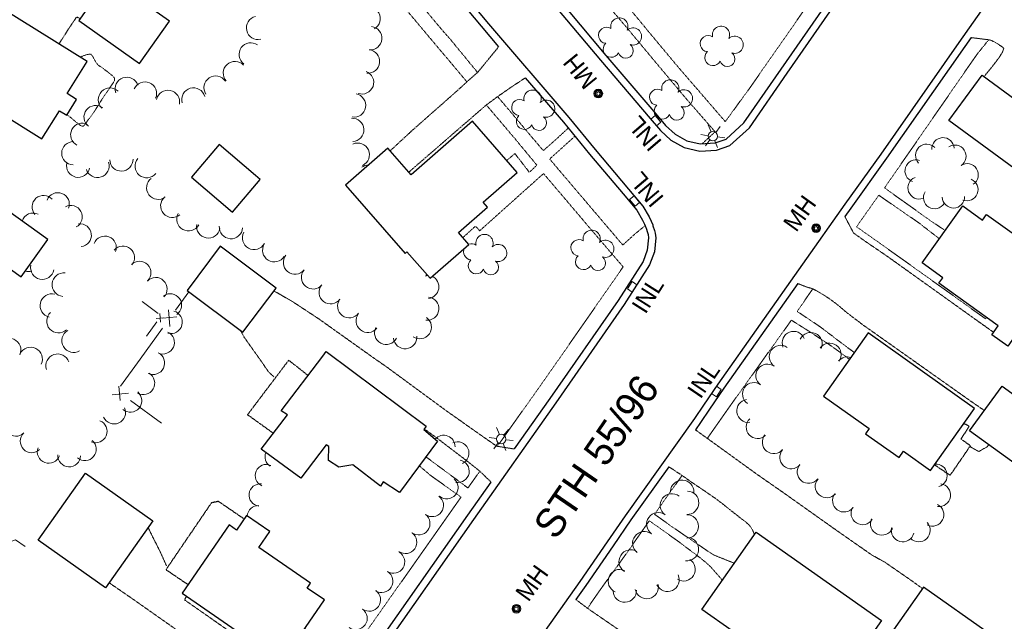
# Model space of a CAD drawing. Extents: x 863487 to 870045, y 569252 to 575761.
# Tile 21 of 66: x 865184 to 865524, y 571800 to 572008. Entities that reach past the tile are written whole.
import ezdxf
from ezdxf.enums import TextEntityAlignment as Align

# ---------------------------------------------------------------- set-up
doc = ezdxf.new("R2010")
doc.units = 0
doc.header["$LTSCALE"] = 0.005
doc.header["$MEASUREMENT"] = 0
doc.linetypes.add('DGN Style 3', pattern=[37.5, 25, -12.5])
doc.linetypes.add('DGN Style 5', pattern=[20, 10, -10])
for name, color, linetype, lineweight in [('E_DRN_Grate', 5, 'Continuous', 15), ('E_DWY', 2, 'DGN Style 3', 15), ('E_LAND_Vegetation', 3, 'Continuous', 15), ('E_MISCPROP', 30, 'Continuous', 15), ('E_MISCPROP_HvyDash', 241, 'DGN Style 3', 25), ('E_MISCPROP_HvyLine', 241, 'Continuous', 25), ('E_MISCPROP_Railing', 30, 'Continuous', 15), ('E_PATH_Sidewalk', 2, 'DGN Style 5', 15), ('E_RDWY', 21, 'Continuous', 25), ('E_RDWY_Name', 21, 'Continuous', 15)]:
    doc.layers.add(name, color=color, linetype=linetype, lineweight=lineweight)
doc.styles.add('Style-IGR_FONT_0', font='IGR_FONT_0.shx')
doc.styles.add('Style-IGR_FONT_1', font='IGR_FONT_1.shx')

# ---------------------------------------------------------------- blocks, each defined once
blk = doc.blocks.new('INLT')
at = {"layer": 'E_MISCPROP_Railing', "color": 40, "linetype": 'Continuous', "lineweight": 0, "flags": 128}
blk.add_lwpolyline([(3, -2), (3, 0), (0, 0), (0, -2), (3, -2)], dxfattribs=at)
blk = doc.blocks.new('INL_4')
at = {"layer": 'E_MISCPROP_Railing', "color": 40, "linetype": 'Continuous', "lineweight": 0, "style": 'Style-IGR_FONT_0'}
blk.add_text('INL', height=6, rotation=0.0002, dxfattribs=at).set_placement((-5.74, -3.01))
blk = doc.blocks.new('INL_5')
at = {"layer": 'E_MISCPROP_Railing', "color": 40, "linetype": 'Continuous', "lineweight": 0, "style": 'Style-IGR_FONT_0'}
blk.add_text('INL', height=6, rotation=359.9999, dxfattribs=at).set_placement((-5.74, -3.01))
blk = doc.blocks.new('INL_6')
at = {"layer": 'E_MISCPROP_Railing', "color": 40, "linetype": 'Continuous', "lineweight": 0, "style": 'Style-IGR_FONT_0'}
blk.add_text('INL', height=6, rotation=359.9999, dxfattribs=at).set_placement((-5.74, -3.01))
blk = doc.blocks.new('INL_7')
at = {"layer": 'E_MISCPROP_Railing', "color": 40, "linetype": 'Continuous', "lineweight": 0, "style": 'Style-IGR_FONT_0'}
blk.add_text('INL', height=6, rotation=0.0001, dxfattribs=at).set_placement((-5.74, -3.01))
blk = doc.blocks.new('MHO')
at = {"layer": 'E_DRN_Grate', "color": 20, "linetype": 'Continuous', "lineweight": 0}
for centre, radius in [((0.06, 0.01), 1.5), ((0.07, 0.01), 1.22), ((0.06, 0), 0.968), ((0.03, -0.01), 0.605)]:
    blk.add_circle(centre, radius, dxfattribs=at)
blk = doc.blocks.new('MHO_1')
at = {"layer": 'E_DRN_Grate', "color": 20, "linetype": 'Continuous', "lineweight": 0}
for centre, radius in [((0.06, 0.01), 1.5), ((0.07, 0.01), 1.22), ((0.06, 0), 0.968), ((0.03, -0.01), 0.605)]:
    blk.add_circle(centre, radius, dxfattribs=at)
blk = doc.blocks.new('MHT')
at = {"layer": 'E_DRN_Grate', "color": 20, "linetype": 'Continuous', "lineweight": 0, "style": 'Style-IGR_FONT_0'}
blk.add_text('MH', height=6, rotation=0.0001, dxfattribs=at).set_placement((-0.08, -3.13), align=Align.CENTER)
blk = doc.blocks.new('LTP')
at = {"layer": 'E_MISCPROP', "color": 20, "linetype": 'Continuous', "lineweight": 0}
for p, q in [((-0.8, 1.43), (-2, 3.73)), ((0.9, 1.42), (2.27, 3.65)), ((-1.64, 0.07), (-4.24, 0.14)), ((-0.88, -1.42), (-2.24, -3.61)), ((0.76, -1.47), (2, -3.65)), ((1.64, -0.02), (4.16, -0.09))]:
    blk.add_line(p, q, dxfattribs=at)
blk.add_circle((0, 0), 1.64, dxfattribs=at)
blk = doc.blocks.new('TREE')
at = {"layer": 'E_LAND_Vegetation', "color": 93, "linetype": 'Continuous', "lineweight": 0}
for centre, radius, start, end in [((-1.47, 4.28), 2.78, 1.3946, 209.1676), ((3.57, 2.42), 2.97, 278.4237, 139.6576), ((-4.47, 0.2), 2.78, 78.0716, 279.0827), ((-2.01, -4.2), 2.61, 140.7798, 358.7124), ((3.46, -3.43), 2.97, 196.0746, 79.0478)]:
    blk.add_arc(centre, radius, start, end, dxfattribs=at)

msp = doc.modelspace()

# ---------------------------------------------------------------- linework, layer by layer
at = {"layer": 'E_DWY', "color": 51, "linetype": 'DGN Style 3', "flags": 128}
for points in [[(865205.13, 572008.11), (865203.99, 572008.68), (865201.51, 572005.05), (865197.88, 571999.34)], [(865512.59, 572001.54), (865518.46, 572000.81), (865519.41, 572000.63), (865520.66, 572000.04), (865522.02, 571999.22), (865523.29, 571998.35), (865523.87, 571997.77), (865523.33, 571996.4), (865522.59, 571995.19), (865521.83, 571994.12), (865521.4, 571993.53), (865520.81, 571992.77), (865520.08, 571991.83), (865518.93, 571990.39), (865517.45, 571988.56), (865517.08, 571988.1)], [(865349.58, 571998.4), (865342.48, 571989.7), (865338.44, 571986.11), (865335.28, 571983.21), (865319.98, 571969.72), (865312.19, 571962.51)], [(865358.78, 571987.66), (865353.83, 571984.39), (865349.26, 571981.21), (865345.35, 571978.33), (865318.61, 571955.15)], [(865469.03, 571939.79), (865472.03, 571934.12), (865476.36, 571931.05), (865483.68, 571926.07), (865505.17, 571910.7), (865513.95, 571904.41), (865520.31, 571899.89)], [(865452.76, 571916.71), (865455.89, 571915.47), (865457.53, 571915.02), (865458.41, 571914.67), (865460.16, 571913.65), (865462.1, 571912.52), (865464.33, 571911.01), (865466.95, 571909.01), (865469.38, 571906.92), (865471.13, 571905.58), (865472.82, 571904.27), (865473.85, 571903.53), (865475.27, 571902.4), (865476.54, 571901.53), (865512.55, 571876.05), (865517.14, 571872.89)], [(865354.96, 571859.62), (865348.91, 571860.57), (865342.76, 571864.86), (865331.57, 571872.76), (865321.13, 571880.43), (865311.05, 571887.84), (865306.44, 571891.04), (865287.4, 571904.59), (865278.46, 571910.46), (865274.5, 571912.75), (865272.04, 571914.12)], [(865260.54, 571900.49), (865261.82, 571898.11), (865267.78, 571889.73), (865270.18, 571886.21), (865272.03, 571884.54)], [(865346.93, 571848.22), (865343.01, 571852.02), (865338.28, 571855.76), (865328.87, 571862.93), (865323.91, 571866.57)], [(865417.45, 571866.24), (865421.68, 571863.19), (865428.06, 571858.59), (865438.37, 571851.12), (865447.88, 571844.5), (865465.87, 571831.74), (865478.39, 571823), (865482.76, 571820.6), (865489.59, 571815.89), (865492.01, 571814.22), (865495.84, 571811.43)], [(865408.33, 571853.48), (865413.29, 571850.19), (865415.25, 571848.79), (865417.52, 571847.22), (865420.22, 571845.42), (865422.36, 571843.95), (865424.77, 571842.27), (865427.19, 571840.43), (865429.61, 571838.45), (865432.07, 571836.56), (865433.86, 571835.13), (865434.46, 571834.75), (865435.89, 571833.49), (865436.62, 571832.58), (865437.27, 571831.48), (865437.86, 571830.01)], [(865235, 571819.26), (865232.91, 571823.96), (865229.81, 571830.08), (865228.64, 571832.5)], [(865286.48, 571762.41), (865282.9, 571765.86), (865270.74, 571774.68), (865241.06, 571795.41), (865223.52, 571807.74), (865216.65, 571812.46), (865215.16, 571813.5)], [(865293.66, 571772.54), (865288.81, 571774.84), (865282.6, 571778.65), (865276.29, 571782.94), (865272.71, 571785.52), (865241.21, 571807.56), (865241.9, 571808.8)], [(865376.25, 571807.66), (865380.41, 571804.53), (865389.49, 571798.29), (865399.96, 571790.86), (865411.77, 571782.56), (865423.36, 571774.47), (865431.13, 571768.65)]]:
    msp.add_lwpolyline(points, dxfattribs=at)
at = {"layer": 'E_LAND_Vegetation', "color": 93, "linetype": 'Continuous'}
for centre, radius, start, end in [((865304.73, 572008.07), 4.03, 299.3733, 119.358), ((865266.57, 572004.89), 4.03, 102.9178, 282.9025), ((865305.28, 572001.33), 4.03, 264.5228, 84.5075), ((865264.05, 571995.74), 4.03, 54.3946, 234.3793), ((865304.51, 571993.31), 4.03, 264.5228, 84.5075), ((865258.59, 571989.3), 4.03, 42.3461, 222.3308), ((865221.28, 571983.83), 4.03, 19.1395, 199.1242), ((865251.91, 571984.27), 4.03, 33.1497, 213.1344), ((865302.44, 571986.09), 4.03, 250.1217, 70.1064), ((865215.49, 571980.13), 4.03, 45.6368, 225.6215), ((865227.54, 571982.24), 4.03, 336.6596, 156.6443), ((865244.27, 571980.17), 4.03, 15.5449, 195.5296), ((865235.48, 571979.35), 4.03, 348.3233, 168.3079), ((865299.7, 571978.13), 4.03, 260.2257, 80.2103), ((865210.52, 571974.1), 4.03, 51.8667, 231.8514), ((865205.93, 571967.99), 4.03, 62.9633, 242.9479), ((865299.04, 571969.68), 4.03, 273.1049, 93.0895), ((865502.86, 571963.18), 3.85, 3.2011, 183.1857), ((865202.85, 571961.66), 4.03, 89.0608, 269.0455), ((865300.97, 571961.14), 4.03, 294.5216, 114.5063), ((865497.26, 571960.93), 3.85, 43.9567, 223.9414), ((865507, 571960.63), 3.85, 303.3236, 123.3082), ((865204.51, 571957.35), 4.03, 167.2151, 347.1998), ((865211.17, 571957.31), 4.03, 197.6572, 17.6419), ((865219.41, 571959.5), 4.03, 182.2004, 2.1851), ((865228.16, 571957.21), 4.03, 140.25, 320.2347), ((865304.76, 571953.56), 4.03, 91.2621, 126.5675), ((865493.6, 571955.54), 3.85, 71.5239, 251.5085), ((865511.22, 571954.2), 3.85, 303.3236, 123.3082), ((865232.14, 571949.76), 4.03, 126.8862, 306.8709), ((865494.62, 571949.7), 3.85, 111.2172, 291.2018), ((865511.15, 571949.08), 3.85, 248.1681, 68.1528), ((865192.55, 571943.14), 3.95, 41.4966, 221.4813), ((865197.5, 571944.08), 3.95, 338.8904, 158.8751), ((865499.97, 571946.35), 3.85, 148.5194, 328.504), ((865506.48, 571946.59), 3.85, 181.6142, 1.5989), ((865201.97, 571939.69), 3.95, 298.2521, 118.2368), ((865236.98, 571943.5), 4.03, 130.618, 310.6027), ((865188.95, 571937.06), 3.95, 64.0741, 162.2625), ((865242.56, 571938.9), 4.03, 150.9645, 330.9492), ((865205.11, 571933.35), 3.95, 276.6362, 96.6208), ((865249.41, 571936.41), 4.03, 170.112, 350.0967), ((865257.21, 571936.17), 4.03, 175.9067, 355.8914), ((865213.71, 571929.13), 3.95, 339.1231, 159.1078), ((865265.2, 571932.45), 4.03, 151.2787, 331.2633), ((865344.69, 571930.69), 2.97, 333.4136, 194.6475), ((865220, 571925.68), 3.95, 319.9885, 139.9732), ((865272.16, 571928.19), 4.03, 148.3626, 328.3473), ((865340.28, 571927.63), 2.78, 56.3845, 110.8358), ((865349.42, 571927.24), 2.97, 251.0644, 134.0377), ((865279.31, 571923.96), 4.03, 140.7183, 320.7029), ((865340.28, 571927.63), 2.78, 152.4898, 264.1575), ((865192.12, 571922.2), 4.07, 168.567, 348.5517), ((865225.66, 571920.45), 3.95, 314.9629, 134.9475), ((865341.89, 571922.83), 2.78, 133.0615, 334.0725), ((865346.91, 571922.32), 2.61, 195.7696, 53.7022), ((865187.3, 571924.9), 4.07, 254.8263, 286.9542), ((865199.59, 571916.31), 4.07, 84.4554, 264.4401), ((865285.55, 571918.82), 4.03, 139.6656, 319.6503), ((865323.26, 571923.11), 4.03, 284.9013, 296.3533), ((865324.92, 571915.57), 4.03, 89.3681, 96.2931), ((865231.26, 571914.83), 3.95, 316.1013, 136.086), ((865291.62, 571913.71), 4.03, 142.7728, 322.7575), ((865324.92, 571915.57), 4.03, 276.3085, 64.0166), ((865195.46, 571909.07), 4.07, 75.9714, 255.9561), ((865236.26, 571909.24), 3.95, 305.6475, 125.6322), ((865298.04, 571908.88), 4.03, 143.2208, 323.2055), ((865324.93, 571908.04), 4.03, 263.5688, 83.5535), ((865197.71, 571903.74), 4.07, 132.2581, 312.2427), ((865236.48, 571903.37), 3.95, 254.7735, 74.7582), ((865304.4, 571903.81), 4.03, 141.0018, 320.9864), ((865322.36, 571901.65), 4.03, 235.0629, 55.0476), ((865202.96, 571896.98), 4.07, 120.143, 300.1277), ((865233.76, 571896.33), 3.95, 245.5265, 65.5112), ((865310.8, 571899.69), 4.03, 152.2103, 332.1949), ((865451.35, 571896.24), 3.95, 21.6416, 201.6263), ((865457.25, 571895.86), 3.95, 335.7817, 155.7664), ((865180.67, 571893.71), 4.07, 336.716, 156.7007), ((865317.32, 571898.22), 4.03, 184.8372, 4.8219), ((865463.78, 571892.19), 3.95, 324.6297, 144.6143), ((865188.11, 571890.63), 4.07, 334.3438, 154.3284), ((865197.44, 571888.34), 4.07, 18.5418, 198.5265), ((865230.36, 571889.26), 3.95, 244.1949, 64.1795), ((865446.9, 571891.43), 3.95, 55.2429, 235.2276), ((865442.25, 571884.96), 3.95, 53.5425, 233.5272), ((865469.89, 571887.45), 3.95, 71.6988, 139.9262), ((865226.96, 571882.31), 3.95, 239.8652, 59.8499), ((865437.66, 571878.58), 3.95, 54.7612, 234.7459), ((865222.49, 571876.28), 3.95, 229.9009, 49.8856), ((865435.66, 571872.75), 3.95, 98.506, 278.4907), ((865216.88, 571872.19), 3.95, 204.7058, 24.6905), ((865183, 571867.98), 3.95, 133.9236, 313.9083), ((865210.52, 571865.69), 3.95, 247.5731, 67.5577), ((865438.94, 571867.16), 3.95, 132.9445, 312.9292), ((865188.48, 571862.29), 3.95, 133.8339, 313.8186), ((865206.81, 571859.54), 3.95, 229.9523, 49.937), ((865330.61, 571860.43), 3.92, 359.5437, 138.425), ((865335.42, 571858.19), 3.92, 294.6996, 114.6842), ((865444.5, 571861.96), 3.95, 140.5746, 320.5592), ((865194.35, 571858.68), 3.95, 159.6709, 339.6555), ((865272.82, 571856.9), 3.83, 157.8196, 236.6219), ((865450.52, 571856.74), 3.95, 138.5792, 318.5639), ((865201.38, 571857.41), 3.95, 177.7519, 357.7366), ((865335.51, 571851.95), 3.92, 259.102, 79.0867), ((865497.26, 571857.13), 3.95, 319.5558, 329.7531), ((865269.4, 571850.44), 3.83, 66.0472, 246.0319), ((865456.53, 571851.71), 3.95, 140.5543, 320.539), ((865500.37, 571850.47), 3.95, 286.3252, 93.0564), ((865331.67, 571846.33), 3.92, 230.2963, 50.281), ((865412.9, 571844.86), 4.04, 357.0329, 177.0176), ((865462.75, 571846.75), 3.95, 139.194, 319.1787), ((865267.28, 571843.74), 3.83, 83.2666, 263.2513), ((865414.6, 571841.07), 4.04, 268.0856, 88.0702), ((865501.53, 571843.7), 3.95, 261.745, 81.7297), ((865326.63, 571840.19), 3.92, 233.5099, 53.4945), ((865409.35, 571840.17), 4.04, 52.4854, 232.4701), ((865468.74, 571841.83), 3.95, 143.3456, 323.3303), ((865266.65, 571836.26), 3.83, 87.5905, 176.3561), ((865475.1, 571837.45), 3.95, 148.2601, 328.2448), ((865499.23, 571836.96), 3.95, 242.7211, 62.7058), ((865321.97, 571833.89), 3.92, 233.5099, 53.4945), ((865404.68, 571833.66), 4.04, 54.4402, 234.4248), ((865414.48, 571832.91), 4.04, 270.279, 90.2636), ((865481.81, 571833.85), 3.95, 155.8082, 335.7929), ((865399.83, 571827.1), 4.04, 52.525, 232.5096), ((865488.99, 571831.54), 3.95, 165.0702, 345.0549), ((865494.54, 571831.55), 3.95, 223.6474, 43.6321), ((865317.42, 571827.46), 3.92, 234.7677, 54.7524), ((865414.52, 571825.07), 4.04, 263.6648, 83.6495), ((865395.12, 571820.78), 4.04, 57.9233, 237.908), ((865313.24, 571820.66), 3.92, 238.8497, 58.8344), ((865413.38, 571818.11), 4.04, 238.0155, 58.0002), ((865391.39, 571814.02), 4.04, 67.1314, 247.1161), ((865309.15, 571813.99), 3.92, 238.4091, 58.3938), ((865407.84, 571814.46), 4.04, 205.3612, 25.3458), ((865304.91, 571807.58), 3.92, 234.3462, 54.3309), ((865393.07, 571810.77), 4.04, 182.3319, 2.3166), ((865400.66, 571811.97), 4.04, 192.3557, 12.3404), ((865300.34, 571801.21), 3.92, 234.3462, 54.3309)]:
    msp.add_arc(centre, radius, start, end, dxfattribs=at)
at = {"layer": 'E_MISCPROP_HvyDash', "color": 241, "linetype": 'DGN Style 3', "flags": 128}
for points in [[(865271.82, 571865.04), (865262.94, 571871.42), (865277.15, 571890.24), (865283.83, 571884.99)], [(865499.97, 571854.15), (865505.38, 571850.55), (865512.35, 571860.72), (865509.13, 571863.02), (865511.92, 571867.47), (865510.07, 571868.39)], [(865261.78, 571835.45), (865252.89, 571841.54), (865250.47, 571841.03), (865234.79, 571818), (865242.4, 571812.84)]]:
    msp.add_lwpolyline(points, dxfattribs=at)
at = {"layer": 'E_MISCPROP_HvyLine', "color": 241, "linetype": 'Continuous', "flags": 128}
for points in [[(865225.62, 571992.61), (865235.96, 572007.17), (865227.62, 572013.09), (865245.04, 572037.64), (865236.98, 572043.36), (865243.9, 572053.1), (865227.76, 572064.56), (865211.45, 572041.6), (865212.63, 572040.76), (865204.99, 572030), (865215.42, 572022.59), (865204.68, 572007.48)], [(865178.93, 572011.13), (865162.6, 571984.88), (865191.97, 571966.61), (865198.01, 571976.31), (865200.56, 571974.73), (865203.94, 571980.17), (865200.68, 571982.2), (865207.58, 571993.3)], [(865516.38, 571988.62), (865566.82, 571951.57), (865555.35, 571935.95), (865504.91, 571972.99)], [(865340.55, 571972.67), (865319.42, 571954.22), (865311.38, 571963.44), (865296.72, 571950.64), (865317.27, 571927.1), (865317.92, 571927.67), (865325.91, 571918.52), (865339.3, 571930.21), (865335.68, 571934.35), (865345.68, 571943.08), (865344.22, 571944.76), (865355.97, 571955.01)], [(865265.71, 571953.95), (865253.17, 571964.66), (865243.56, 571953.4), (865257.7, 571941.33), (865267.31, 571952.58)], [(865167.93, 571931.07), (865184.84, 571919.02), (865194.05, 571931.94), (865177.14, 571944)], [(865552.36, 571915.93), (865535.5, 571892.36), (865527.39, 571898.16), (865525.21, 571895.11), (865519.71, 571899.04), (865521.94, 571902.16), (865501.45, 571916.81), (865502.79, 571918.68), (865495.64, 571923.8), (865509.71, 571943.48), (865516.53, 571938.59), (865517.94, 571940.55)], [(865242.08, 571914.31), (865261.36, 571899.87), (865272.78, 571915.11), (865253.5, 571929.55)], [(865477.11, 571899.64), (865461.67, 571877.86), (865477.43, 571866.69), (865476.16, 571864.9), (865487.72, 571856.71), (865489.22, 571858.83), (865498.58, 571852.19), (865513.78, 571873.62)], [(865290.05, 571893.2), (865324.59, 571867.51), (865323.72, 571866.31), (865328.48, 571862.36), (865315.38, 571844.55), (865309.79, 571848.24), (865308.87, 571846.77), (865299.31, 571854.1), (865294.46, 571853.37), (865290.82, 571855.62), (865291.02, 571860.52), (865290.07, 571861.01), (865281.38, 571849.55), (865267.59, 571859.57), (865276.73, 571871.39), (865274.5, 571872.8), (865288.93, 571891.66)], [(865523.25, 571881.3), (865541.79, 571867.84), (865530.61, 571852.44), (865512.07, 571865.9)], [(865207.07, 571851.28), (865230.28, 571834.82), (865213.88, 571811.69), (865190.67, 571828.15)], [(865256.58, 571833.44), (865240.35, 571809.86), (865268.71, 571790.34), (865269.26, 571791.14), (865275.34, 571786.96), (865289.51, 571807.54), (865283.56, 571811.63), (865284.7, 571813.28), (865266.79, 571825.61), (865270.6, 571831.15), (865262.61, 571836.65), (865259.17, 571831.66)], [(865472.04, 571767.39), (865419.72, 571804.22), (865438.48, 571830.88), (865481.65, 571800.49), (865475.64, 571791.94), (865484.79, 571785.5)], [(865496.18, 571811.91), (865482.04, 571791.78), (865505.17, 571775.52), (865519.32, 571795.66)]]:
    msp.add_lwpolyline(points, close=True, dxfattribs=at)
at = {"layer": 'E_MISCPROP_Railing', "color": 40, "linetype": 'Continuous'}
for p, q in [((865232.95, 571903.4), (865232.71, 571906.4)), ((865235.66, 571907.62), (865236.18, 571901.9)), ((865231.42, 571904.66), (865233.99, 571904.88)), ((865238.6, 571905.25), (865233.7, 571904.78)), ((865216.2, 571878.35), (865221.92, 571878.88)), ((865218.57, 571881.3), (865219.05, 571876.4))]:
    msp.add_line(p, q, dxfattribs=at)
at = {"layer": 'E_MISCPROP_Railing', "color": 40, "linetype": 'Continuous', "flags": 128}
for points in [[(865242.68, 571913.87), (865238.09, 571907.53)], [(865232.15, 571906.41), (865226.6, 571910.53)], [(865228.06, 571898.57), (865231.67, 571903.46)], [(865233.6, 571901.32), (865225.87, 571890.63)], [(865225.87, 571890.63), (865219.07, 571881.24)], [(865222.51, 571876.3), (865233.2, 571868.58)], [(865186.22, 571826.02), (865182.91, 571828.33), (865180.02, 571827.26), (865176.13, 571821.67)]]:
    msp.add_lwpolyline(points, dxfattribs=at)
at = {"layer": 'E_PATH_Sidewalk', "color": 51, "linetype": 'DGN Style 5', "flags": 128}
for points in [[(865243.38, 572124.32), (865240.47, 572122.36), (865239.7, 572121.82), (865238.69, 572120.81), (865237.94, 572119.76), (865237.28, 572118.89), (865235.86, 572116.86), (865250.67, 572098.95), (865265.77, 572080.98), (865272.61, 572072.98), (865285.96, 572056.9), (865303.78, 572035.65), (865316.9, 572019.84), (865330.1, 572004.12), (865332.71, 572001.18), (865342.29, 571989.53)], [(865338.62, 571986.28), (865324.72, 572002.79), (865308.55, 572022.02), (865288.39, 572046.16), (865270.54, 572067.7), (865254.5, 572086.65), (865242.47, 572100.85), (865232.9, 572112.48), (865214.24, 572086.83), (865196.72, 572061.62), (865204.73, 572055.87), (865209.15, 572052.93), (865210.56, 572052.29), (865217.04, 572049.47)], [(865439.87, 572022.44), (865443.88, 572019.47), (865449.4, 572015.83), (865455.36, 572011.59), (865448.17, 572001.27), (865435.98, 571983.83), (865427.76, 571972.55), (865421.31, 571980.04), (865411.46, 571991.43), (865400.81, 572004.2), (865392.04, 572014.84), (865382.08, 572026.37)], [(865379.29, 572022.11), (865383.61, 572016.86), (865393.71, 572005.07), (865403.74, 571993.01), (865414.42, 571980.29), (865424.27, 571969.04), (865419.81, 571964.93)], [(865518.66, 572000.77), (865514.48, 571995.59), (865499.14, 571973.42), (865482.71, 571949.68), (865489.21, 571945.06), (865498.52, 571938.39), (865503.64, 571934.99)], [(865200.7, 571974.96), (865201.15, 571974.61), (865202.36, 571973.6), (865203.4, 571972.69), (865204.46, 571971.89), (865205.56, 571971.06), (865206.19, 571970.93), (865206.83, 571971.49), (865207.7, 571972.82), (865208.49, 571973.84), (865210.01, 571975.91), (865211.41, 571978.18), (865212.96, 571980.64), (865214.33, 571982.62), (865215.41, 571984.21), (865216.49, 571985.75), (865217.01, 571986.66), (865217.07, 571987.58), (865216.23, 571988.48), (865214.32, 571989.98), (865212.98, 571991.01), (865212.06, 571991.61), (865211.5, 571991.99), (865210.94, 571992.59), (865210.49, 571993.26), (865210.13, 571993.92), (865209.83, 571994.5), (865209.47, 571995.2), (865208.88, 571995.8), (865207.7, 571995.75), (865205.95, 571995.13), (865205.17, 571994.81)], [(865373.57, 571970.32), (865369.69, 571966.71), (865364.98, 571962.54), (865349.23, 571981.19)], [(865345.32, 571978.3), (865355.34, 571966.51), (865362.75, 571957.54), (865360.18, 571955.06), (865355.2, 571961.5), (865352.35, 571959.16)], [(865400.11, 571936.67), (865396.25, 571933.48), (865392.4, 571929.99), (865381.56, 571942.73), (865367.17, 571959.65), (865375.88, 571967.5)], [(865337.25, 571932.56), (865341.6, 571936.51), (865343.04, 571934.9), (865365.06, 571954.63), (865372.66, 571945.71), (865381.62, 571935.13), (865392.53, 571922.44)], [(865501.61, 571932.15), (865494.71, 571937.51), (865480.74, 571947.15), (865473.05, 571936.28), (865481.68, 571930.18), (865486.02, 571927.09), (865506.47, 571912.48), (865517.6, 571904.5), (865517.97, 571904.99)], [(865392.53, 571922.44), (865365.3, 571883.32), (865349.11, 571860.54)], [(865457.92, 571914.86), (865452.59, 571907.06), (865460.45, 571901.81), (865465.46, 571898), (865467.04, 571896.78), (865472.31, 571892.87)], [(865470.65, 571890.53), (865464.81, 571894.85), (865456.39, 571900.4), (865450.57, 571904.06), (865439.43, 571888.46), (865428.99, 571873.84), (865421.58, 571863.26)], [(865518.71, 571861.08), (865517.98, 571860.25), (865517.02, 571859.79), (865515.24, 571858.72), (865512.39, 571860.32)], [(865343.09, 571851.94), (865338.99, 571846.17), (865324.48, 571856.91)], [(865322.18, 571853.79), (865326.43, 571850.22), (865336.6, 571843.04), (865324.05, 571825.21), (865306.13, 571799.72), (865297.25, 571787.32), (865284.96, 571796.01), (865282.68, 571797.62)], [(865412.86, 571850.48), (865408.9, 571844.94), (865403.36, 571837.09), (865409.42, 571832.77), (865420.87, 571824.96), (865423.18, 571823.43), (865423.85, 571823.02), (865430.95, 571820.18)], [(865426.81, 571814.3), (865422.7, 571818.98), (865421.11, 571820.42), (865419.8, 571821.49), (865418.88, 571822.22), (865411.19, 571828.01), (865401.58, 571834.85), (865393.56, 571823.42), (865384.17, 571810.43), (865380.23, 571804.67)]]:
    msp.add_lwpolyline(points, dxfattribs=at)
at = {"layer": 'E_RDWY', "color": 21, "linetype": 'Continuous', "flags": 128}
for points in [[(865545.1, 572052.17), (865508.37, 571999.88), (865481.4, 571961.33), (865469.02, 571944.12), (865425.25, 571882.03), (865420.29, 571874.73), (865417.17, 571870.15), (865393.18, 571836.59), (865387.01, 571827.61), (865377.6, 571813.9), (865332.53, 571750.25), (865318.32, 571729.92), (865301.82, 571706.43), (865284.16, 571681.43), (865274.58, 571667.55), (865255.13, 571639.84), (865226.56, 571599.26), (865204.15, 571567.74), (865184.87, 571540.8)], [(865373.04, 572011.54), (865386.6, 571995.4), (865403.75, 571975.26), (865407.18, 571971.26), (865410.44, 571968.17), (865414.51, 571965.95), (865419.15, 571964.89), (865424.27, 571965.19), (865428.08, 571966.51), (865434.22, 571972.1), (865447.1, 571990.68), (865463.6, 572014.47), (865474.04, 572029.2), (865477.15, 572033.67)], [(865356.9, 572026.86), (865384.69, 571993.79), (865401.85, 571973.64), (865405.37, 571969.54), (865408.96, 571966.13), (865413.61, 571963.59), (865418.94, 571962.37), (865424.76, 571962.71), (865429.38, 571964.32), (865436.11, 571970.44), (865449.15, 571989.26), (865465.64, 572013.03)], [(865334.55, 572020.21), (865345.42, 572007.1), (865373.82, 571973.95), (865382.88, 571962.89), (865394.39, 571949.2), (865399.27, 571943.44), (865401.45, 571939.69), (865402.19, 571938.17), (865402.72, 571936.93), (865402.81, 571936.63), (865403.37, 571935.03), (865403.57, 571934.1), (865403.84, 571932.49), (865403.32, 571927.63), (865401.64, 571923.18), (865392.92, 571909.42), (865369.26, 571875.58), (865340.88, 571835.3), (865308.11, 571788.61), (865276.72, 571744.33), (865249.91, 571706.16), (865227.58, 571674.61), (865199.64, 571635.03), (865166.48, 571588.05)], [(865332.64, 572018.6), (865343.51, 572005.49), (865349.58, 571998.4)], [(865512.59, 572001.54), (865510.42, 571998.45), (865483.44, 571959.89), (865471.06, 571942.67), (865469.03, 571939.79)], [(865358.78, 571987.66), (865371.91, 571972.35), (865380.96, 571961.29), (865392.48, 571947.59), (865397.22, 571941.99), (865399.24, 571938.51), (865399.91, 571937.13), (865400.37, 571936.05), (865400.44, 571935.83), (865400.96, 571934.35), (865401.12, 571933.62), (865401.32, 571932.42), (865400.87, 571928.21), (865399.39, 571924.31), (865390.84, 571910.8), (865367.21, 571877.02), (865354.96, 571859.62)], [(865452.76, 571916.71), (865427.3, 571880.61), (865422.36, 571873.32), (865419.22, 571868.71), (865417.45, 571866.24)], [(865408.33, 571853.48), (865395.23, 571835.16), (865389.07, 571826.19), (865379.65, 571812.47), (865376.25, 571807.66)], [(865346.93, 571848.22), (865338.84, 571836.74), (865306.07, 571790.05), (865293.66, 571772.54)]]:
    msp.add_lwpolyline(points, dxfattribs=at)

# ---------------------------------------------------------------- block references
at = {"layer": 'E_DRN_Grate', "color": 20, "linetype": 'Continuous', "rotation": 129.17416357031}
for name, p in [('MHT', (865377.53, 571989.84)), ('MHO_1', (865384.01, 571982.18))]:
    msp.add_blockref(name, p, dxfattribs=at)
at = {"layer": 'E_DRN_Grate', "color": 20, "linetype": 'Continuous', "xscale": 0.9999988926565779, "yscale": 0.9999988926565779, "zscale": 0.9999988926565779, "rotation": 54.37591312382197}
for p in [(865459.05, 571935.75), (865355.67, 571804.45)]:
    msp.add_blockref('MHO', p, dxfattribs=at)
at = {"layer": 'E_LAND_Vegetation', "color": 93, "linetype": 'Continuous', "rotation": 54.99005666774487}
for p in [(865391.14, 572001.08), (865426.22, 571998.21), (865408.73, 571979.72), (865361.2, 571976.18), (865381.6, 571927.82)]:
    msp.add_blockref('TREE', p, dxfattribs=at)
at = {"layer": 'E_MISCPROP', "color": 20, "linetype": 'Continuous', "xscale": 0.9999988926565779, "yscale": 0.9999988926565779, "zscale": 0.9999988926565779, "rotation": 54.37591312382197}
for p in [(865423.48, 571967.51), (865350.45, 571863.05)]:
    msp.add_blockref('LTP', p, dxfattribs=at)
at = {"layer": 'E_MISCPROP_Railing', "color": 40, "linetype": 'Continuous'}
for name, p, xscale, yscale, zscale, rotation in [('INL_4', (865400.23, 571968.01), 0.9999972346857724, 0.9999972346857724, 0.9999972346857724, 130.6305520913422), ('INLT', (865404.05, 571971.07), 0.9999972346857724, 0.9999972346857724, 0.9999972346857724, 130.6305520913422), ('INL_6', (865400.93, 571948.72), 0.9999984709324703, 0.9999984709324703, 0.9999984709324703, 130.2476857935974), ('INLT', (865396.28, 571946.96), 0.9999984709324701, 0.9999984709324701, 0.9999984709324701, 310.2476857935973), ('INL_5', (865400.74, 571912.33), 0.9999972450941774, 0.9999972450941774, 0.9999972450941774, 57.66267706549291), ('INLT', (865397.28, 571916.3), 0.9999972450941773, 0.9999972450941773, 0.9999972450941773, 237.6626770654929)]:
    msp.add_blockref(name, p, dxfattribs=dict(at, xscale=xscale, yscale=yscale, zscale=zscale, rotation=rotation))
at = {"layer": 'E_MISCPROP_Railing', "color": 40, "linetype": 'Continuous', "rotation": 55.819465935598}
for name, p in [('INL_7', (865419.96, 571883.02)), ('INLT', (865423.05, 571878.79))]:
    msp.add_blockref(name, p, dxfattribs=at)

# ---------------------------------------------------------------- texts
at = {"layer": 'E_DRN_Grate', "color": 20, "linetype": 'Continuous', "style": 'Style-IGR_FONT_1'}
for p in [(865449.8, 571935.87), (865357.41, 571808.33)]:
    msp.add_text('MH', height=6, rotation=54.3759, dxfattribs=at).set_placement(p, align=Align.MIDDLE_LEFT)
at = {"layer": 'E_RDWY_Name', "color": 21, "linetype": 'Continuous', "style": 'Style-IGR_FONT_0', "width": 0.999997}
msp.add_text('STH 55/96', height=10, rotation=55.5426, dxfattribs=at).set_placement((865369.28, 571827.83))

doc.saveas('drawing.dxf')
